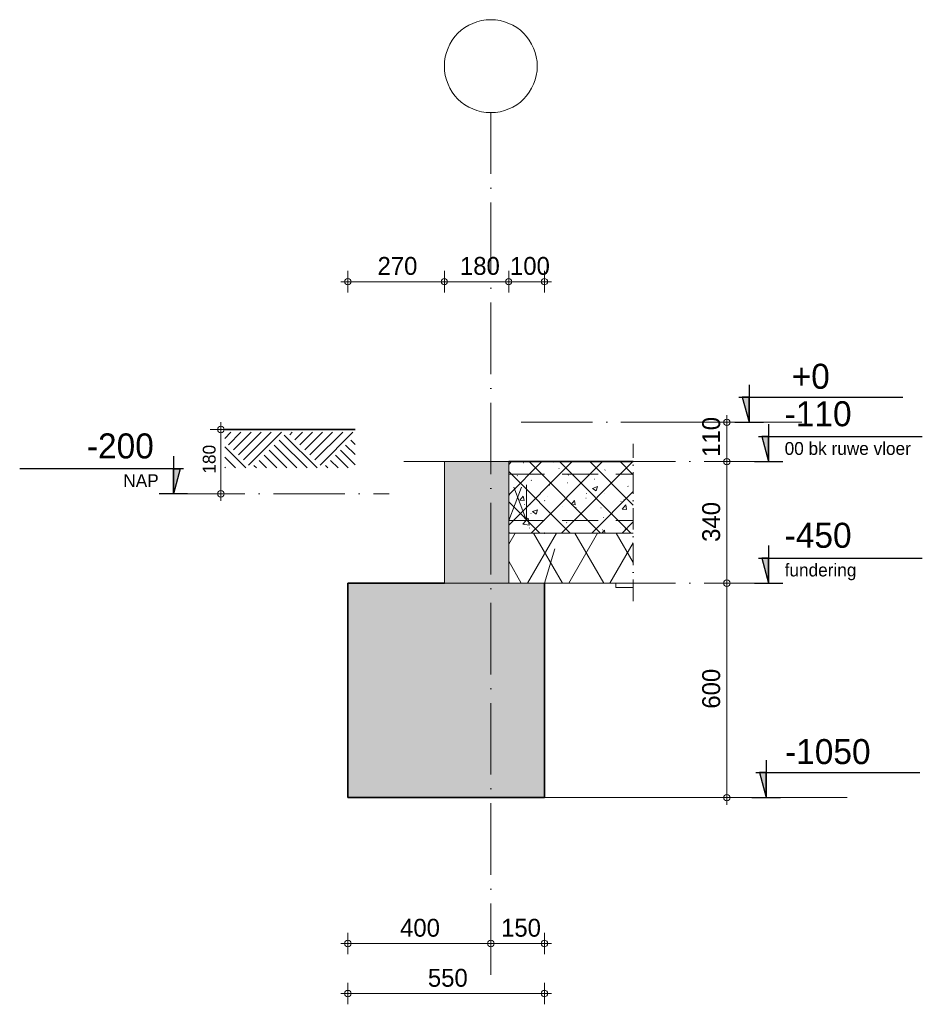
# Model space of a CAD drawing. Header units: millimetres. Extents: x 1146 to 62151, y -2394 to 40413.
# Tile 8 of 16: x 36761 to 39287, y -1628 to 1126. Entities that reach past the tile are written whole.
import ezdxf

# ---------------------------------------------------------------- set-up
doc = ezdxf.new("R2010")
doc.units = ezdxf.units.MM
for name, pattern in [('00_PBT_AFBR', [100, 60, -20, 0, -20]), ('00_PBT_HID2', [150, 100, -50]), ('00_PBT_STRA', [560, 200, -40, 0, -40, 200, -40, 0, -40])]:
    doc.linetypes.add(name, pattern=pattern)
for name, color, linetype, lineweight in [('A-____-____-DIMS', 211, 'Continuous', 13), ('A-____-____-DIMS-20', 211, 'Continuous', 13), ('A-____-NOTE-TEXT', 131, 'Continuous', 18), ('A-DETL-____-OTLN', 90, 'Continuous', 13), ('A-DETL-GENF-HDLN', 90, '00_PBT_HID2', 18), ('A-DETL-GENF-OTLN', 92, 'Continuous', 18), ('A-FLOR-____-MCUT', 192, 'Continuous', 35), ('A-FLOR-____-PATT', 8, 'Continuous', 35), ('A-FLOR-LEVL-OTLN', 51, 'Continuous', 13), ('G-____-____-DIMS', 111, 'Continuous', 13), ('S-BEAM-____-MCUT', 12, 'Continuous', 18), ('S-BEAM-____-OTLN', 12, 'Continuous', 25), ('S-GRID-____-OTLN', 1, 'Continuous', 13)]:
    doc.layers.add(name, color=color, linetype=linetype, lineweight=lineweight)
doc.styles.add('PBT-Font_4', font='PBT-FONT.ttf', dxfattribs={"height": 36})
doc.styles.add('PBT-Font_5', font='PBT-FONT.ttf', dxfattribs={"height": 70})
doc.styles.add('PBT-Font_6', font='PBT-FONT.ttf', dxfattribs={"height": 50})
doc.dimstyles.new('PBT_DIM_1_80mm_nk', dxfattribs={"dimscale": 304.8, "dimtxt": 36.099179, "dimasz": 0.059055, "dimexe": 0.098425, "dimexo": 0.0625, "dimgap": 0.013123, "dimtad": 1, "dimdec": 3, "dimrnd": 0.001, "dimdsep": 46, "dimtxsty": 'PBT-Font_4', "dimblk1": 'DOTBLANK', "dimblk2": 'DOTBLANK', "dimsah": 1, "dimcen": 0.09, "dimdle": 0.065617, "dimazin": 0, "dimtfac": 1, "dimtdec": 4, "dimtix": 1, "dimtmove": 0, "dimatfit": 3, "dimfxl": 0.098425, "dimfxlon": 1, "dimtvp": 1, "dimtolj": 1, "dimtzin": 0, "dimarcsym": 2})
doc.dimstyles.new('PBT_DIM_2_50mm_nk_1', dxfattribs={"dimscale": 304.8, "dimtxt": 50.137748, "dimasz": 0.059055, "dimexe": 0.098425, "dimexo": 0.0625, "dimgap": 0.013123, "dimtad": 1, "dimdec": 3, "dimrnd": 0.001, "dimdsep": 46, "dimtxsty": 'PBT-Font_6', "dimblk1": 'DOTBLANK', "dimblk2": 'DOTBLANK', "dimsah": 1, "dimcen": 0.09, "dimdle": 0.065617, "dimazin": 0, "dimtfac": 1, "dimtdec": 4, "dimtix": 1, "dimtmove": 0, "dimatfit": 3, "dimfxl": 0.098425, "dimfxlon": 1, "dimtvp": 1, "dimtolj": 1, "dimtzin": 0, "dimarcsym": 2})

# ---------------------------------------------------------------- blocks, each defined once
blk = doc.blocks.new('00_PBT_DI_maaiveld - Maaiveld-1673357-0_01')
at = {"layer": 'A-DETL-GENF-OTLN', "lineweight": 35}
blk.add_line((9620, -20), (9255.3, -20), dxfattribs=at)
at = {"layer": 'A-DETL-GENF-OTLN'}
for p, q in [((9272.6, -27.7), (9255.3, -44.9)), ((9300.8, -27.7), (9265.5, -63)), ((9329.1, -27.7), (9279.6, -77.2)), ((9357.4, -27.7), (9293.8, -91.3)), ((9385.7, -27.7), (9307.9, -105.4)), ((9414, -27.7), (9322.1, -119.6)), ((9407.9, -49.9), (9485.7, -127.7)), ((9422.1, -35.7), (9514, -127.7)), ((9444.3, -27.7), (9437.2, -34.7)), ((9472.6, -27.7), (9451.3, -48.9)), ((9500.8, -27.7), (9465.5, -63)), ((9529.1, -27.7), (9479.6, -77.2)), ((9529.1, -27.7), (9479.6, -77.2)), ((9557.4, -27.7), (9493.8, -91.3)), ((9585.7, -27.7), (9507.9, -105.4)), ((9614, -27.7), (9522.1, -119.6)), ((9607.9, -49.9), (9620, -62)), ((9255.3, -69), (9314, -127.7)), ((9379.6, -78.2), (9429.1, -127.7)), ((9393.8, -64), (9457.4, -127.7)), ((9579.6, -78.2), (9620, -118.5)), ((9593.8, -64), (9620, -90.3)), ((9255.3, -97.3), (9285.7, -127.7)), ((9351.3, -106.4), (9372.6, -127.7)), ((9365.5, -92.3), (9400.8, -127.7)), ((9551.3, -106.4), (9572.6, -127.7)), ((9565.5, -92.3), (9600.8, -127.7)), ((9255.3, -125.6), (9257.4, -127.7)), ((9337.2, -120.6), (9344.3, -127.7)), ((9537.2, -120.6), (9544.3, -127.7))]:
    blk.add_line(p, q, dxfattribs=at)
blk = doc.blocks.new('00_PBT_DI_LIB_kanaalplaat_Ldrsn - 200 mm geïsoleerd _140 nok_-1677083-0_01')
at = {"layer": 'A-DETL-GENF-OTLN', "lineweight": 13}
h = blk.add_hatch(dxfattribs=at)
h.set_pattern_fill('FP_41', color=256, style=0, pattern_type=2)
h.set_pattern_definition([(60, (10229.42, -465.06), (-86.603, 50), []), (120, (10229.42, -465.06), (-86.603, -50), [])])
h.paths.add_polyline_path([(10398.5, -462), (10398.5, -310), (10050, -310), (10050, -450), (10350, -450), (10350, -462)])
at = {"layer": 'A-DETL-GENF-HDLN'}
for p, q in [((10050, -145), (10398.5, -145)), ((10050, -275), (10100, -145)), ((10100, -275), (10050, -145)), ((10100, -275), (10100, -145)), ((10050, -275), (10398.5, -275)), ((10150, -450), (10192.8, -310)), ((10150, -450), (10050, -450))]:
    blk.add_line(p, q, dxfattribs=at)
at = {"layer": 'A-DETL-GENF-OTLN'}
for p, q in [((10398.5, -310), (10050, -310)), ((10050, -450), (10350, -450)), ((10350, -450), (10350, -462)), ((10350, -462), (10398.5, -462))]:
    blk.add_line(p, q, dxfattribs=at)
at = {"layer": 'A-DETL-GENF-OTLN', "lineweight": 35}
blk.add_line((10151, -310), (10150, -310), dxfattribs=at)
blk = doc.blocks.new('00_PBT_DI_afbreeklijn - Afbreeklijn doorsteek 50-1671760-0_01')
at = {"layer": 'A-DETL-GENF-OTLN', "linetype": '00_PBT_AFBR'}
blk.add_line((10398.5, -500), (10398.5, -60), dxfattribs=at)
blk = doc.blocks.new('Level - maat onder de streep-962598-0_01')
at = {"layer": 'A-FLOR-LEVL-OTLN'}
blk.add_hatch(color=256, dxfattribs=at).paths.add_polyline_path([(10777.5, -450), (10758.3, -380), (10777.5, -380)])
at = {"layer": 'A-FLOR-LEVL-OTLN', "lineweight": 25}
for p, q in [((10777.5, -345), (10777.5, -450)), ((10748.8, -380), (11207.5, -380)), ((10777.5, -380), (10758.3, -380)), ((10758.3, -380), (10777.5, -450)), ((10777.5, -450), (10777.5, -380)), ((10737.5, -450), (10817.5, -450))]:
    blk.add_line(p, q, dxfattribs=at)
blk = doc.blocks.new('Spot Elevations - Peilmaat-963409-0_01')
at = {"layer": 'G-____-____-DIMS'}
blk.add_hatch(color=256, dxfattribs=at).paths.add_polyline_path([(10723, 0), (10703.8, 70), (10723, 70)])
at = {"layer": 'G-____-____-DIMS', "lineweight": 25}
for p, q in [((10723, 105), (10723, 0)), ((10694.2, 70), (11153, 70)), ((10723, 70), (10703.8, 70)), ((10703.8, 70), (10723, 0)), ((10723, 0), (10723, 70)), ((10683, 0), (10763, 0))]:
    blk.add_line(p, q, dxfattribs=at)
blk = doc.blocks.new('DIMBLOCK7-0_01')
at = {"layer": 'A-____-____-DIMS-20'}
for p, q in [((38740.1, -450), (38710.1, -450)), ((38740.1, -1070), (38740.1, -450)), ((38740.1, -450), (38770.1, -450)), ((38740.1, -1050), (38710.1, -1050)), ((38740.1, -1050), (38770.1, -1050))]:
    blk.add_line(p, q, dxfattribs=at)
for centre in [(38740.1, -450), (38740.1, -1050)]:
    blk.add_circle(centre, 9, dxfattribs=at)
at = {"layer": 'A-____-____-DIMS-20', "color": 0, "insert": (38671, -801.1), "char_height": 50, "width": 122.601, "attachment_point": 1, "rotation": 90, "line_spacing_factor": 1.135194, "style": 'PBT-Font_6'}
blk.add_mtext('600', dxfattribs=at)
blk = doc.blocks.new('_DotBlank')
at = {"color": 0, "linetype": 'ByBlock', "lineweight": -2}
blk.add_line((-0.5, 0), (-1, 0), dxfattribs=at)
blk.add_circle((0, 0), 0.5, dxfattribs=at)
blk = doc.blocks.new('DIMBLOCK8-0_01')
at = {"layer": 'A-____-____-DIMS-20'}
for p, q in [((38740.1, -110), (38710.1, -110)), ((38740.1, -450), (38740.1, -110)), ((38740.1, -110), (38770.1, -110)), ((38740.1, -450), (38710.1, -450)), ((38740.1, -450), (38770.1, -450))]:
    blk.add_line(p, q, dxfattribs=at)
for centre in [(38740.1, -110), (38740.1, -450)]:
    blk.add_circle(centre, 9, dxfattribs=at)
at = {"layer": 'A-____-____-DIMS-20', "color": 0, "insert": (38671, -334.4), "char_height": 50, "width": 130.547, "attachment_point": 1, "rotation": 90, "line_spacing_factor": 1.135194, "style": 'PBT-Font_6'}
blk.add_mtext('340', dxfattribs=at)
blk = doc.blocks.new('DIMBLOCK9-0_01')
at = {"layer": 'A-____-____-DIMS-20'}
for p, q in [((38740.1, 0), (38710.1, 0)), ((38740.1, -110), (38740.1, 20)), ((38740.1, 0), (38770.1, 0)), ((38740.1, -110), (38710.1, -110)), ((38740.1, -110), (38770.1, -110))]:
    blk.add_line(p, q, dxfattribs=at)
for centre in [(38740.1, 0), (38740.1, -110)]:
    blk.add_circle(centre, 9, dxfattribs=at)
at = {"layer": 'A-____-____-DIMS-20', "color": 0, "insert": (38671, -96.6), "char_height": 50, "width": 99.897, "attachment_point": 1, "rotation": 90, "line_spacing_factor": 1.135194, "style": 'PBT-Font_6'}
blk.add_mtext('110', dxfattribs=at)
blk = doc.blocks.new('DIMBLOCK10-0_01')
at = {"layer": 'A-____-____-DIMS-20'}
for p, q in [((37679.4, -1598.1), (37679.4, -1568.1)), ((38229.4, -1598.1), (38229.4, -1568.1)), ((37659.4, -1598.1), (38249.4, -1598.1)), ((37679.4, -1598.1), (37679.4, -1628.1)), ((38229.4, -1598.1), (38229.4, -1628.1))]:
    blk.add_line(p, q, dxfattribs=at)
for centre in [(37679.4, -1598.1), (38229.4, -1598.1)]:
    blk.add_circle(centre, 9, dxfattribs=at)
at = {"layer": 'A-____-____-DIMS-20', "color": 0, "insert": (37903.3, -1529), "char_height": 50, "width": 122.601, "attachment_point": 1, "line_spacing_factor": 1.135194, "style": 'PBT-Font_6'}
blk.add_mtext('550', dxfattribs=at)
blk = doc.blocks.new('DIMBLOCK11-0_01')
at = {"layer": 'A-____-____-DIMS-20'}
for p, q in [((37679.4, -1458.1), (37679.4, -1428.1)), ((38079.4, -1458.1), (38079.4, -1428.1)), ((37659.4, -1458.1), (38079.4, -1458.1)), ((37679.4, -1458.1), (37679.4, -1488.1)), ((38079.4, -1458.1), (38079.4, -1488.1))]:
    blk.add_line(p, q, dxfattribs=at)
for centre in [(37679.4, -1458.1), (38079.4, -1458.1)]:
    blk.add_circle(centre, 9, dxfattribs=at)
at = {"layer": 'A-____-____-DIMS-20', "color": 0, "insert": (37825.5, -1389), "char_height": 50, "width": 129.412, "attachment_point": 1, "line_spacing_factor": 1.135194, "style": 'PBT-Font_6'}
blk.add_mtext('400', dxfattribs=at)
blk = doc.blocks.new('DIMBLOCK12-0_01')
at = {"layer": 'A-____-____-DIMS-20'}
for p, q in [((38079.4, -1458.1), (38079.4, -1428.1)), ((38229.4, -1458.1), (38229.4, -1428.1)), ((38079.4, -1458.1), (38249.4, -1458.1)), ((38079.4, -1458.1), (38079.4, -1488.1)), ((38229.4, -1458.1), (38229.4, -1488.1))]:
    blk.add_line(p, q, dxfattribs=at)
for centre in [(38079.4, -1458.1), (38229.4, -1458.1)]:
    blk.add_circle(centre, 9, dxfattribs=at)
at = {"layer": 'A-____-____-DIMS-20', "color": 0, "insert": (38108.1, -1389), "char_height": 50, "width": 111.249, "attachment_point": 1, "line_spacing_factor": 1.135194, "style": 'PBT-Font_6'}
blk.add_mtext('150', dxfattribs=at)
blk = doc.blocks.new('DIMBLOCK13-0_01')
at = {"layer": 'A-____-____-DIMS-20'}
for p, q in [((37679.4, 393.4), (37679.4, 423.4)), ((37949.4, 393.4), (37949.4, 423.4)), ((37659.4, 393.4), (37949.4, 393.4)), ((37679.4, 393.4), (37679.4, 363.4)), ((37949.4, 393.4), (37949.4, 363.4))]:
    blk.add_line(p, q, dxfattribs=at)
for centre in [(37679.4, 393.4), (37949.4, 393.4)]:
    blk.add_circle(centre, 9, dxfattribs=at)
at = {"layer": 'A-____-____-DIMS-20', "color": 0, "insert": (37762.4, 462.6), "char_height": 50, "width": 124.871, "attachment_point": 1, "line_spacing_factor": 1.135194, "style": 'PBT-Font_6'}
blk.add_mtext('270', dxfattribs=at)
blk = doc.blocks.new('DIMBLOCK14-0_01')
at = {"layer": 'A-____-____-DIMS-20'}
for p, q in [((37949.4, 393.4), (37949.4, 423.4)), ((38129.4, 393.4), (38129.4, 423.4)), ((37949.4, 393.4), (38129.4, 393.4)), ((37949.4, 393.4), (37949.4, 363.4)), ((38129.4, 393.4), (38129.4, 363.4))]:
    blk.add_line(p, q, dxfattribs=at)
for centre in [(37949.4, 393.4), (38129.4, 393.4)]:
    blk.add_circle(centre, 9, dxfattribs=at)
at = {"layer": 'A-____-____-DIMS-20', "color": 0, "insert": (37993.1, 462.6), "char_height": 50, "width": 111.249, "attachment_point": 1, "line_spacing_factor": 1.135194, "style": 'PBT-Font_6'}
blk.add_mtext('180', dxfattribs=at)
blk = doc.blocks.new('DIMBLOCK15-0_01')
at = {"layer": 'A-____-____-DIMS-20'}
for p, q in [((38129.4, 393.4), (38129.4, 423.4)), ((38229.4, 393.4), (38229.4, 423.4)), ((38129.4, 393.4), (38249.4, 393.4)), ((38129.4, 393.4), (38129.4, 363.4)), ((38229.4, 393.4), (38229.4, 363.4))]:
    blk.add_line(p, q, dxfattribs=at)
for centre in [(38129.4, 393.4), (38229.4, 393.4)]:
    blk.add_circle(centre, 9, dxfattribs=at)
at = {"layer": 'A-____-____-DIMS-20', "color": 0, "insert": (38133.1, 462.6), "char_height": 50, "width": 111.249, "attachment_point": 1, "line_spacing_factor": 1.135194, "style": 'PBT-Font_6'}
blk.add_mtext('100', dxfattribs=at)
blk = doc.blocks.new('DIMBLOCK16-0_01')
at = {"layer": 'A-____-____-DIMS-20'}
for p, q in [((37324.1, 0), (37324.1, -220)), ((37324.1, -20), (37294.1, -20)), ((37324.1, -20), (37354.1, -20)), ((37324.1, -200), (37294.1, -200)), ((37324.1, -200), (37354.1, -200))]:
    blk.add_line(p, q, dxfattribs=at)
for centre in [(37324.1, -20), (37324.1, -200)]:
    blk.add_circle(centre, 9, dxfattribs=at)
at = {"layer": 'A-____-____-DIMS-20', "color": 0, "insert": (37273.3, -143.4), "char_height": 36, "width": 80.099, "attachment_point": 1, "rotation": 90, "line_spacing_factor": 1.135194, "style": 'PBT-Font_4'}
blk.add_mtext('180', dxfattribs=at)
blk = doc.blocks.new('00_PBT_GA_stramienbol - Grid Head detail-1677896-0_01')
at = {"layer": 'A-____-NOTE-TEXT'}
blk.add_circle((10000, 996.4), 130, dxfattribs=at)

msp = doc.modelspace()

# ---------------------------------------------------------------- hatches: boundary and pattern name
at = {"layer": 'A-DETL-GENF-OTLN'}
msp.add_hatch(color=253, dxfattribs=at).paths.add_polyline_path([(38129.4115, -450), (38129.4115, -110), (37949.4115, -110), (37949.4115, -450)])
at = {"layer": 'A-FLOR-____-PATT', "lineweight": 13}
h = msp.add_hatch(dxfattribs=at)
h.set_pattern_fill('FP_40', color=256, style=0, pattern_type=2)
h.set_pattern_definition([(45, (37822.61, 847.874), (-42.4264, 42.4264), []), (135, (37822.61, 847.874), (-42.4264, -42.4264), []), (50, (37822.61, 847.87), (143.452, -12.55), [15, -165]), (355, (37822.61, 847.87), (-27.75, 150.438), [12, -132]), (100.451, (37834.56, 846.83), (115.702, 137.887), [12.748, -140.228]), (46.184, (37822.61, 887.87), (213.449, -33.104), [22.5, -247.5]), (96.636, (37840.4, 885.12), (186.93, 194.825), [19.122, -210.343]), (351.184, (37822.6, 887.87), (186.933, 194.823), [18, -198]), (21, (37842.61, 877.87), (119.381, -80.524), [15, -165]), (326, (37842.61, 877.87), (48.663, 145.03), [12, -132]), (71.451, (37852.56, 871.16), (168.045, 64.505), [12.748, -140.228]), (37.5, (37822.61, 847.874), (2.432, 66.5788), [0.6706, -129.729, 0.6706, -133.329, -132.5]), (37.5, (37822.61, 847.874), (2.432, 66.5788), [-264.4, 0.6706, -131.829]), (7.5, (37822.61, 847.874), (52.614, 78.8823), [0.6706, -75.729, 0.6706, -126.729, -50.5]), (7.5, (37822.61, 847.874), (52.614, 78.8823), [-203.8, 0.6706, -49.829]), (327.5, (37778.01, 847.874), (106.7645, -4.511), [0.6706, -49.329, 0.6706, -155.329, -207]), (327.5, (37778.01, 847.874), (106.7645, -4.511), [-206, 0.6706, -206.329]), (317.5, (37758.01, 847.87), (116.637, 20.021), [0.6706, -64.329, 0.6706, -102.929, -147]), (317.5, (37758.01, 847.87), (116.637, 20.021), [-168.6, 0.67, -146.329]), (317.5, (37758.01, 847.87), (116.637, 20.021), [0.6706, -64.329, 0.6706, -102.929, -147]), (317.5, (37758.01, 847.87), (116.637, 20.021), [-168.6, 0.67, -146.329])])
h.paths.add_polyline_path([(38477.9115, -310), (38477.9115, -110), (38129.4115, -110), (38129.4115, -310), (38429.4115, -310)])
at = {"layer": 'S-BEAM-____-OTLN'}
msp.add_hatch(color=256, dxfattribs=at).paths.add_polyline_path([(37679.4115, -1050), (38229.4115, -1050), (38229.4115, -450), (37679.4115, -450)])

# ---------------------------------------------------------------- linework, layer by layer
at = {"layer": 'A-DETL-____-OTLN', "linetype": '00_PBT_STRA', "lineweight": 18}
msp.add_line((38164.1548, 0), (38862.2026, 0), dxfattribs=at)
at = {"layer": 'A-DETL-____-OTLN', "lineweight": 18}
for p, q in [((38129.4115, -110), (37949.4115, -110)), ((37949.4115, -110), (37949.4115, -450)), ((38129.4115, -450), (38129.4115, -110)), ((37949.4115, -450), (38129.4115, -450))]:
    msp.add_line(p, q, dxfattribs=at)
at = {"layer": 'A-FLOR-____-MCUT'}
msp.add_line((38477.9115, -110), (38129.4115, -110), dxfattribs=at)
at = {"layer": 'A-FLOR-LEVL-OTLN', "linetype": '00_PBT_STRA', "lineweight": 18}
for p, q in [((37836.1832, -110), (38856.9508, -110)), ((37190.9926, -200), (37794.6405, -200)), ((37836.1832, -450), (38856.9508, -450))]:
    msp.add_line(p, q, dxfattribs=at)
at = {"layer": 'G-____-____-DIMS', "lineweight": 18}
for p, q in [((38443.5271, 0), (38949.9295, 0)), ((38949.9295, 0), (38802.3949, 0)), ((38192.0086, -1050), (39077.048, -1050)), ((39077.048, -1050), (38850.2644, -1050))]:
    msp.add_line(p, q, dxfattribs=at)
at = {"layer": 'S-BEAM-____-MCUT', "lineweight": 35}
for p, q in [((37949.4115, -450), (37679.4115, -450)), ((37679.4115, -450), (37679.4115, -1050)), ((38229.4115, -1050), (38229.4115, -450)), ((37679.4115, -1050), (38229.4115, -1050))]:
    msp.add_line(p, q, dxfattribs=at)
at = {"layer": 'S-GRID-____-OTLN', "linetype": '00_PBT_STRA', "lineweight": 18}
msp.add_line((38079.4115, -1545.7322), (38079.4115, 866.383), dxfattribs=at)

# ---------------------------------------------------------------- block references
at = {"layer": 'A-____-NOTE-TEXT'}
msp.add_blockref('00_PBT_GA_stramienbol - Grid Head detail-1677896-0_01', (28079.4115, 0), dxfattribs=at)
at = {"layer": 'A-DETL-GENF-OTLN'}
for name in ['00_PBT_DI_maaiveld - Maaiveld-1673357-0_01', '00_PBT_DI_afbreeklijn - Afbreeklijn doorsteek 50-1671760-0_01', '00_PBT_DI_LIB_kanaalplaat_Ldrsn - 200 mm geïsoleerd _140 nok_-1677083-0_01']:
    msp.add_blockref(name, (28079.4115, 0), dxfattribs=at)
at = {"layer": 'A-FLOR-LEVL-OTLN', "lineweight": 25}
for p in [(28079.4115, 340), (28079.4115, 0)]:
    msp.add_blockref('Level - maat onder de streep-962598-0_01', p, dxfattribs=at)
at = {"layer": 'A-FLOR-LEVL-OTLN', "lineweight": 25, "extrusion": (0, 0, -1)}
msp.add_blockref('Level - maat onder de streep-962598-0_01', (-47968.532, 250), dxfattribs=at)
at = {"layer": 'G-____-____-DIMS', "lineweight": 25}
for p in [(28079.4115, 0), (28127.281, -1050)]:
    msp.add_blockref('Spot Elevations - Peilmaat-963409-0_01', p, dxfattribs=at)

# ---------------------------------------------------------------- texts
at = {"layer": 'A-FLOR-LEVL-OTLN', "attachment_point": 1}
for s, insert, char_height, width, style in [('-110', (38901.7202, 58.9751), 70, 202.02525, 'PBT-Font_5'), ('-200', (36949.0232, -31.0249), 70, 237.2995, 'PBT-Font_5'), ('00 bk ruwe vloer', (38901.7202, -55.1378), 36, 479.409125, 'PBT-Font_4'), ('NAP', (37051.0232, -145.1378), 36, 113.839625, 'PBT-Font_4'), ('-450', (38901.7202, -281.0249), 70, 246.91975, 'PBT-Font_5'), ('fundering', (38901.7202, -395.1378), 36, 259.74675, 'PBT-Font_4')]:
    msp.add_mtext(s, dxfattribs=dict(at, insert=insert, char_height=char_height, width=width, style=style))
at = {"layer": 'G-____-____-DIMS', "lineweight": 18, "char_height": 70, "attachment_point": 1, "line_spacing_factor": 1.135194, "style": 'PBT-Font_5'}
for s, insert, width in [('+0', (38921.2619, 163.8391), 117.919171), ('-1050', (38902.8019, -886.1609), 277.110052)]:
    msp.add_mtext(s, dxfattribs=dict(at, insert=insert, width=width))

# ---------------------------------------------------------------- dimensions: what is measured, and where the dimension line sits
at = {"layer": 'A-____-____-DIMS'}
for base, p1, p2, override, picture, middle in [((37949.4115, 393.4325), (37679.4115, 363.4325), (37949.4115, 363.4325), {"dimpost": '<>', "dimfxl": 270}, 'DIMBLOCK13-0_01', (37814.4115, 422.4325)), ((38129.4115, 393.4325), (37949.4115, 363.4325), (38129.4115, 363.4325), {"dimpost": '<>', "dimfxl": 180}, 'DIMBLOCK14-0_01', (38039.4115, 422.4325)), ((38229.4115, 393.4325), (38129.4115, 363.4325), (38229.4115, 363.4325), {"dimpost": '<>', "dimfxl": 100}, 'DIMBLOCK15-0_01', (38179.4115, 422.4325)), ((38079.4115, -1458.1488), (37679.4115, -1428.1488), (38079.4115, -1428.1488), {"dimpost": '<>', "dimfxl": 400}, 'DIMBLOCK11-0_01', (37879.4115, -1429.1488)), ((38229.4115, -1458.1488), (38079.4115, -1428.1488), (38229.4115, -1428.1488), {"dimpost": '<>', "dimfxl": 150}, 'DIMBLOCK12-0_01', (38154.4115, -1429.1488)), ((38229.4115, -1598.1488), (37679.4115, -1568.1488), (38229.4115, -1568.1488), {"dimpost": '<>', "dimfxl": 550}, 'DIMBLOCK10-0_01', (37954.4115, -1569.1488))]:
    dim = msp.add_linear_dim(base=base, p1=p1, p2=p2, dimstyle='PBT_DIM_2_50mm_nk_1', override=override, dxfattribs=at)
    dim.commit()
    dim.dimension.update_dxf_attribs({"geometry": picture, "text_midpoint": middle})
for base, p1, p2, dimstyle, override, picture, middle in [((37324.1483, -200), (37354.1483, -20), (37354.1483, -200), 'PBT_DIM_1_80mm_nk', {"dimpost": '<>', "dimfxl": 180}, 'DIMBLOCK16-0_01', (37302.1483, -110)), ((38740.0863, 0), (38710.0863, -110), (38710.0863, 0), 'PBT_DIM_2_50mm_nk_1', {"dimpost": '<>', "dimfxl": 110}, 'DIMBLOCK9-0_01', (38711.0863, -55)), ((38740.0863, -110), (38710.0863, -450), (38710.0863, -110), 'PBT_DIM_2_50mm_nk_1', {"dimpost": '<>', "dimfxl": 340}, 'DIMBLOCK8-0_01', (38711.0863, -280)), ((38740.0863, -450), (38710.0863, -1050), (38710.0863, -450), 'PBT_DIM_2_50mm_nk_1', {"dimpost": '<>', "dimfxl": 600}, 'DIMBLOCK7-0_01', (38711.0863, -750))]:
    dim = msp.add_linear_dim(base=base, p1=p1, p2=p2, angle=90, dimstyle=dimstyle, override=override, dxfattribs=at)
    dim.commit()
    dim.dimension.update_dxf_attribs({"geometry": picture, "text_midpoint": middle})

doc.saveas('drawing.dxf')
